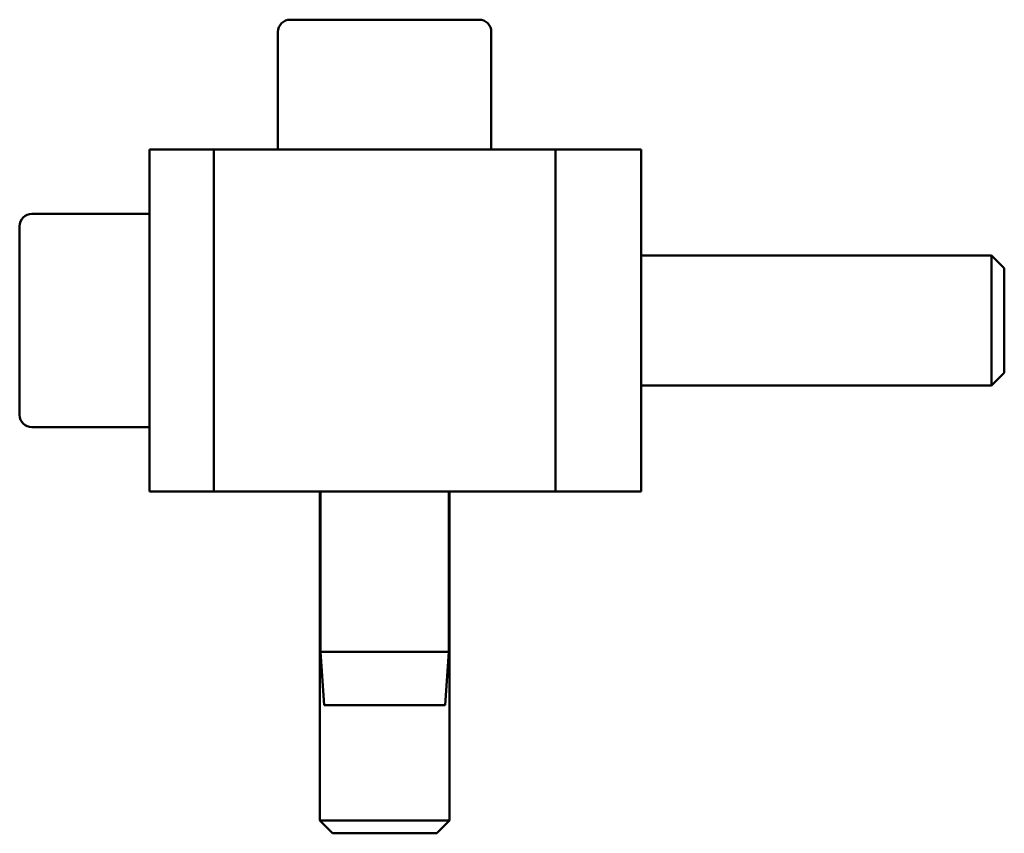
# Model space of a CAD drawing. Header units: inches. Extents: x 1.6 to 15.1, y 2 to 9.6.
# Tile 6 of 6: x 13.7 to 15.1, y 5.6 to 6.8. Entities that reach past the tile are written whole.
import ezdxf

# ---------------------------------------------------------------- set-up
doc = ezdxf.new("R2010")
doc.units = ezdxf.units.IN
doc.header["$MEASUREMENT"] = 0
doc.layers.add('Visible (ANSI)', color=7, linetype='Continuous', lineweight=50)

msp = doc.modelspace()

# ---------------------------------------------------------------- linework, layer by layer
at = {"layer": 'Visible (ANSI)'}
for p, q in [((14.0874, 6.7655), (14.3634, 6.7655)), ((14.0694, 6.7475), (14.0694, 6.5755)), ((14.3814, 6.7475), (14.3814, 6.5755)), ((13.8816, 6.0755), (13.8816, 6.5755)), ((13.9754, 6.5755), (13.8816, 6.5755)), ((13.9754, 6.0755), (13.9754, 6.5755)), ((14.4754, 6.5755), (13.9754, 6.5755)), ((14.4754, 6.5755), (14.6004, 6.5755)), ((14.4754, 6.0755), (14.4754, 6.5755)), ((14.6004, 6.0755), (14.6004, 6.5755)), ((13.7096, 6.4815), (13.8816, 6.4815)), ((13.6916, 6.1875), (13.6916, 6.4635)), ((14.6004, 6.4205), (15.113, 6.4205)), ((15.113, 6.2305), (15.113, 6.4205)), ((15.1316, 6.4019), (15.113, 6.4205)), ((15.1316, 6.4019), (15.1316, 6.2491)), ((15.1316, 6.2491), (15.113, 6.2305)), ((14.6004, 6.2305), (15.113, 6.2305)), ((13.7096, 6.1695), (13.8816, 6.1695)), ((13.9754, 6.0755), (13.8816, 6.0755)), ((14.4754, 6.0755), (13.9754, 6.0755)), ((14.1304, 6.0755), (14.1304, 5.5941)), ((14.1315, 6.0755), (14.1315, 5.8411)), ((14.3192, 6.0755), (14.3192, 5.8411)), ((14.3204, 6.0755), (14.3204, 5.5941)), ((14.4754, 6.0755), (14.6004, 6.0755)), ((14.1315, 5.8411), (14.3192, 5.8411)), ((14.137, 5.763), (14.1315, 5.8411)), ((14.3138, 5.763), (14.3192, 5.8411)), ((14.137, 5.763), (14.3138, 5.763)), ((14.1304, 5.5941), (14.3204, 5.5941)), ((14.149, 5.5755), (14.1304, 5.5941)), ((14.3018, 5.5755), (14.3204, 5.5941)), ((14.3018, 5.5755), (14.149, 5.5755))]:
    msp.add_line(p, q, dxfattribs=at)
for centre, start, end in [((14.0874, 6.7475), 90, 180), ((14.3634, 6.7475), 0, 90), ((13.7096, 6.4635), 90, 180), ((13.7096, 6.1875), 180, 270)]:
    msp.add_arc(centre, 0.018, start, end, dxfattribs=at)

doc.saveas('drawing.dxf')
